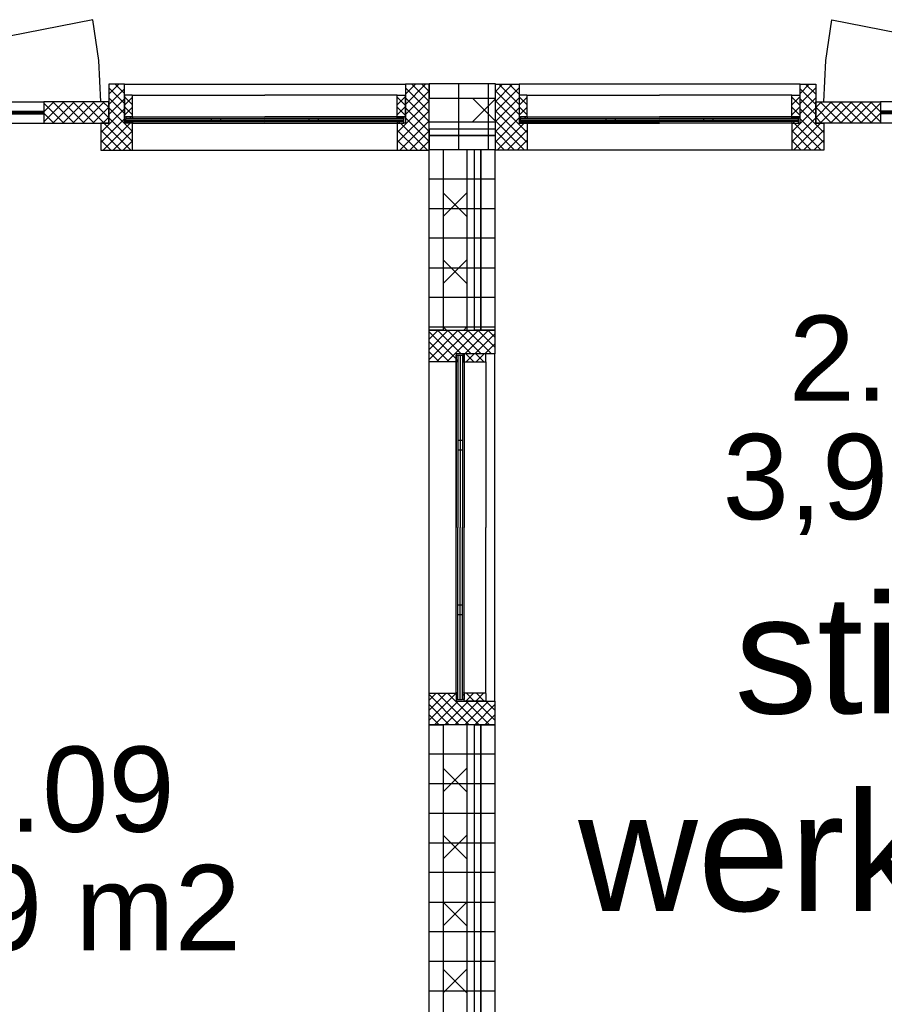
# Model space of a CAD drawing. Header units: millimetres. Extents: x -532 to 413144, y -532 to 654275.
# Tile 22 of 210: x 18866 to 20691, y 13427 to 15505. Entities that reach past the tile are written whole.
import ezdxf
from ezdxf.enums import TextEntityAlignment as Align

# ---------------------------------------------------------------- set-up
doc = ezdxf.new("R2010")
doc.units = ezdxf.units.MM
doc.header["$LTSCALE"] = 100
for name, color, linetype in [('00---0--FM-RUIMTENR', 7, 'Continuous'), ('00---0--FM-TEKST', 7, 'Continuous'), ('A-0010--', 7, 'Continuous'), ('A-0216-WAND-BU-ISO', 7, 'Continuous'), ('A-0310-KOZIJN-BU', 7, 'Continuous'), ('A-1130-TEKST+MAAT-BE', 7, 'Continuous'), ('A-1140-TEKST+MAAT-WE', 7, 'Continuous'), ('BL323---_BIDEUR', 1, 'Continuous')]:
    doc.layers.add(name, color=color, linetype=linetype)
doc.styles.add('FM_TEKST', font='arial.ttf')
doc.styles.add('PAScad_tekst', font='arial.ttf')
doc.styles.add('PASviewer', font='arial.ttf')

# ---------------------------------------------------------------- blocks, each defined once
blk = doc.blocks.new('FM_RM3')
at = {"style": 'FM_TEKST'}
blk.add_attdef('RUIMTENR', text='', height=180, dxfattribs=at).set_placement((0, 0), align=Align.MIDDLE)
for tag, p, flags in [('BEDRIJFSORGAAN', (-720, -510), 1), ('RUIMTESOORT', (-725, -800), 1), ('GEBRUIK', (-760, -1095), 1), ('OPPERVLAKTE', (-755, -1380), 9), ('VLOEROPP', (-775, -1650), 9), ('OMTREK', (-760, -1935), 9), ('HANDLE', (-770, -2250), 9), ('VLRHANDLE', (-775, -2515), 9), ('HANDLEBLOK', (-770, -2805), 9)]:
    blk.add_attdef(tag, p, '', height=200, dxfattribs=dict(flags=flags))

msp = doc.modelspace()

# ---------------------------------------------------------------- linework, layer by layer
at = {"layer": 'A-0010--', "ltscale": 10}
for points in [[(19087.125, 15300), (19104.0625, 15300), (19104.0625, 15345), (19103.0625, 15346), (19087.125, 15346), (19087.125, 15300)], [(19679.875, 15300), (19662.9375, 15300), (19662.9375, 15345), (19663.9375, 15346), (19679.875, 15346), (19679.875, 15300)], [(19920.125, 15300), (19937.0625, 15300), (19937.0625, 15345), (19936.0625, 15346), (19920.125, 15346), (19920.125, 15300)], [(20512.875, 15300), (20495.9375, 15300), (20495.9375, 15345), (20496.9375, 15346), (20512.875, 15346), (20512.875, 15300)], [(19100.0625, 15296.5), (19100.0625, 15300), (19090.0625, 15300), (19090.0625, 15296.5), (19100.0625, 15296.5)], [(19104.0625, 15300), (19100.0625, 15300), (19100.0625, 15296.5), (19105, 15296.5), (19104.0625, 15300)], [(19104, 15300), (19383.375, 15300)], [(19663, 15300), (19383.625, 15300)], [(19662.9375, 15300), (19666.9375, 15300), (19666.9375, 15296.5), (19662, 15296.5), (19662.9375, 15300)], [(19666.9375, 15296.5), (19666.9375, 15300), (19676.9375, 15300), (19676.9375, 15296.5), (19666.9375, 15296.5)], [(19933.0625, 15296.5), (19933.0625, 15300), (19923.0625, 15300), (19923.0625, 15296.5), (19933.0625, 15296.5)], [(19937.0625, 15300), (19933.0625, 15300), (19933.0625, 15296.5), (19938, 15296.5), (19937.0625, 15300)], [(19937, 15300), (20216.375, 15300)], [(20496, 15300), (20216.625, 15300)], [(20495.9375, 15300), (20499.9375, 15300), (20499.9375, 15296.5), (20495, 15296.5), (20495.9375, 15300)], [(20499.9375, 15296.5), (20499.9375, 15300), (20509.9375, 15300), (20509.9375, 15296.5), (20499.9375, 15296.5)], [(19100.0625, 15287), (19090.0625, 15287), (19090.0625, 15290.5), (19100.0625, 15290.5), (19100.0625, 15287)], [(19104.0625, 15287), (19100.0625, 15287), (19100.0625, 15290.5), (19104.0625, 15290.5), (19104.0625, 15287)], [(19104.0625, 15286.9375), (19383.5, 15286.9375)], [(19662.9375, 15286.9375), (19383.5, 15286.9375)], [(19662.9375, 15287), (19666.9375, 15287), (19666.9375, 15290.5), (19662.9375, 15290.5), (19662.9375, 15287)], [(19666.9375, 15287), (19676.9375, 15287), (19676.9375, 15290.5), (19666.9375, 15290.5), (19666.9375, 15287)], [(19933.0625, 15287), (19923.0625, 15287), (19923.0625, 15290.5), (19933.0625, 15290.5), (19933.0625, 15287)], [(19937.0625, 15287), (19933.0625, 15287), (19933.0625, 15290.5), (19937.0625, 15290.5), (19937.0625, 15287)], [(19937.0625, 15286.9375), (20216.5, 15286.9375)], [(20495.9375, 15286.9375), (20216.5, 15286.9375)], [(20495.9375, 15287), (20499.9375, 15287), (20499.9375, 15290.5), (20495.9375, 15290.5), (20495.9375, 15287)], [(20499.9375, 15287), (20509.9375, 15287), (20509.9375, 15290.5), (20499.9375, 15290.5), (20499.9375, 15287)], [(19804, 14799.875), (19804, 14782.9375), (19849, 14782.9375), (19850, 14783.9375), (19850, 14799.875), (19804, 14799.875)], [(19786.9375, 14782.9375), (19786.9375, 14433.5)], [(19787, 14786.9375), (19787, 14796.9375), (19790.5, 14796.9375), (19790.5, 14786.9375), (19787, 14786.9375)], [(19787, 14782.9375), (19787, 14786.9375), (19790.5, 14786.9375), (19790.5, 14782.9375), (19787, 14782.9375)], [(19800.5, 14786.9375), (19804, 14786.9375), (19804, 14796.9375), (19800.5, 14796.9375), (19800.5, 14786.9375)], [(19804, 14782.9375), (19804, 14786.9375), (19800.5, 14786.9375), (19800.5, 14782), (19804, 14782.9375)], [(19804, 14783), (19804, 14433.625)], [(19786.96875, 14084.0625), (19786.9375, 14433.5)], [(19804.03125, 14084), (19804.03125, 14433.375)], [(19787.03125, 14084.0625), (19787.03125, 14080.0625), (19790.53125, 14080.0625), (19790.53125, 14084.0625), (19787.03125, 14084.0625)], [(19787.03125, 14080.0625), (19787.03125, 14070.0625), (19790.53125, 14070.0625), (19790.53125, 14080.0625), (19787.03125, 14080.0625)], [(19804.03125, 14084.0625), (19804.03125, 14080.0625), (19800.53125, 14080.0625), (19800.53125, 14085), (19804.03125, 14084.0625)], [(19800.53125, 14080.0625), (19804.03125, 14080.0625), (19804.03125, 14070.0625), (19800.53125, 14070.0625), (19800.53125, 14080.0625)], [(19804.03125, 14067.125), (19804.03125, 14084.0625), (19849.03125, 14084.0625), (19850.03125, 14083.0625), (19850.03125, 14067.125), (19804.03125, 14067.125)]]:
    msp.add_lwpolyline(points, dxfattribs=at)
at = {"layer": 'A-0216-WAND-BU-ISO'}
for p, q in [((19821.40625, 15340), (19870, 15291.40625)), ((19870, 15338.5625), (19821.4375, 15290)), ((19810, 15089.59375), (19760, 15139.5625)), ((19810, 15139.5625), (19760, 15089.5625)), ((19810, 14948.15625), (19760, 14998.15625)), ((19810, 14998.15625), (19760, 14948.15625)), ((19766.71875, 14850), (19760, 14856.71875)), ((19810, 14856.71875), (19803.28125, 14850)), ((19810, 13925.5625), (19760, 13875.5625)), ((19810, 13875.5625), (19760.03125, 13925.5625)), ((19810, 13734.15625), (19760, 13784.15625)), ((19810, 13784.125), (19760, 13734.15625)), ((19810, 13592.71875), (19760, 13642.75)), ((19810, 13642.71875), (19760, 13592.71875)), ((19810, 13451.3125), (19760, 13501.3125)), ((19810, 13501.28125), (19760, 13451.28125))]:
    msp.add_line(p, q, dxfattribs=at)
at = {"layer": 'A-0216-WAND-BU-ISO', "ltscale": 10}
for points in [[(19730, 15340), (19870, 15340)], [(19730, 15290), (19870, 15290)], [(19760, 15231), (19760, 14850)], [(19810, 15231), (19810, 14850)], [(19760, 14017), (19760, 12860)], [(19810, 14017), (19810, 12860)]]:
    msp.add_lwpolyline(points, dxfattribs=at)
at = {"layer": 'A-0310-KOZIJN-BU'}
for p, q in [((19075.1875, 15369), (19054, 15347.78125)), ((19054, 15361.5), (19087, 15328.5)), ((19087, 15359.59375), (19054, 15326.59375)), ((19067.6875, 15369), (19087, 15349.71875)), ((19701.21875, 15369), (19680, 15347.78125)), ((19722.4375, 15369), (19680, 15326.5625)), ((19680, 15361.5), (19730, 15311.5)), ((19693.6875, 15369), (19730, 15332.71875)), ((19714.90625, 15369), (19730, 15353.9375)), ((19870, 15332.6875), (19906.3125, 15369)), ((19870, 15353.90625), (19885.09375, 15369)), ((19870, 15311.46875), (19920, 15361.46875)), ((19920, 15326.5625), (19877.5625, 15369)), ((19920, 15347.78125), (19898.78125, 15369)), ((20513, 15349.71875), (20532.28125, 15369)), ((20513, 15328.5), (20546, 15361.5)), ((20546, 15326.59375), (20513, 15359.5625)), ((20546, 15347.8125), (20524.78125, 15369)), ((19054, 15340.28125), (19087, 15307.28125)), ((19087.125, 15342.4375), (19104.0625, 15325.5)), ((19104.0625, 15341.71875), (19087.125, 15324.78125)), ((19662.9375, 15325.46875), (19679.875, 15342.40625)), ((19679.875, 15324.78125), (19662.9375, 15341.71875)), ((19730, 15355.34375), (19680, 15305.34375)), ((19680, 15340.28125), (19730, 15290.28125)), ((19920, 15305.34375), (19870, 15355.34375)), ((19870, 15290.25), (19920, 15340.25)), ((19920.125, 15342.40625), (19937.0625, 15325.5)), ((19937.0625, 15341.71875), (19920.125, 15324.78125)), ((20495.9375, 15325.5), (20512.875, 15342.4375)), ((20512.875, 15324.78125), (20495.9375, 15341.71875)), ((20513, 15307.28125), (20546, 15340.28125)), ((19087, 15338.375), (19054, 15305.375)), ((19054, 15319.0625), (19104, 15269.0625)), ((19087.125, 15321.21875), (19104.0625, 15304.28125)), ((19104.0625, 15320.53125), (19087.125, 15303.59375)), ((19662.9375, 15304.25), (19679.875, 15321.1875)), ((19679.875, 15303.5625), (19662.9375, 15320.53125)), ((19730, 15334.15625), (19663, 15267.15625)), ((19680, 15319.0625), (19730, 15269.0625)), ((19937, 15267.15625), (19870, 15334.15625)), ((19870, 15269.03125), (19920, 15319.0625)), ((19920.125, 15321.21875), (19937.0625, 15304.28125)), ((19937.0625, 15320.5), (19920.125, 15303.5625)), ((20495.9375, 15304.28125), (20512.875, 15321.21875)), ((20512.875, 15303.59375), (20495.9375, 15320.5)), ((20496, 15269.0625), (20546, 15319.0625)), ((20546, 15305.375), (20513, 15338.375)), ((19087, 15317.15625), (19037, 15267.15625)), ((19054, 15297.84375), (19104, 15247.84375)), ((19730, 15312.9375), (19663, 15245.9375)), ((19680, 15297.84375), (19730, 15247.84375)), ((19937, 15245.9375), (19870, 15312.9375)), ((19870, 15247.8125), (19920, 15297.84375)), ((20496, 15247.84375), (20546, 15297.875)), ((20563, 15267.15625), (20513, 15317.15625)), ((19087, 15295.9375), (19037, 15245.9375)), ((19099.28125, 15287), (19042.25, 15230)), ((19043.625, 15287), (19100.65625, 15230)), ((19270.0625, 15296.5), (19270.0625, 15290.5)), ((19290.0625, 15296.5), (19290.0625, 15290.5)), ((19476.9375, 15290.5), (19476.9375, 15296.5)), ((19496.9375, 15290.5), (19496.9375, 15296.5)), ((19730, 15291.71875), (19668.28125, 15230)), ((19669.625, 15287), (19726.65625, 15230)), ((19931.75, 15229.96875), (19870, 15291.71875)), ((19873.40625, 15230), (19930.375, 15287)), ((20103.0625, 15296.5), (20103.0625, 15290.5)), ((20123.0625, 15296.5), (20123.0625, 15290.5)), ((20309.9375, 15290.5), (20309.9375, 15296.5)), ((20329.9375, 15290.5), (20329.9375, 15296.5)), ((20499.34375, 15230), (20556.34375, 15287)), ((20557.71875, 15230), (20500.75, 15287)), ((20563, 15245.9375), (20513, 15295.9375)), ((19037, 15272.4375), (19079.4375, 15230)), ((19104, 15270.53125), (19063.46875, 15230)), ((19663, 15272.40625), (19705.4375, 15230)), ((19730, 15270.5), (19689.46875, 15230)), ((19910.53125, 15229.96875), (19870, 15270.5)), ((19894.59375, 15230), (19937, 15272.40625)), ((20536.5, 15230), (20496, 15270.5)), ((20520.5625, 15230), (20563, 15272.4375)), ((19037, 15251.21875), (19058.21875, 15230)), ((19104, 15249.3125), (19084.6875, 15230)), ((19663, 15251.21875), (19684.21875, 15230)), ((19730, 15249.3125), (19710.6875, 15230)), ((19889.3125, 15229.96875), (19870, 15249.28125)), ((19915.8125, 15230), (19937, 15251.1875)), ((20515.3125, 15230), (20496, 15249.28125)), ((20541.78125, 15230), (20563, 15251.21875)), ((19730, 14788.28125), (19791.71875, 14850)), ((19730, 14809.46875), (19770.5, 14850)), ((19730, 14830.6875), (19749.3125, 14850)), ((19730, 14846.65625), (19787, 14789.625)), ((19745.9375, 14783), (19812.9375, 14850)), ((19747.84375, 14850), (19797.875, 14799.96875)), ((19767.15625, 14783), (19834.15625, 14850)), ((19769.0625, 14850), (19819.0625, 14800)), ((19790.28125, 14850), (19840.28125, 14800)), ((19805.34375, 14800), (19855.34375, 14850)), ((19811.46875, 14850), (19861.5, 14800)), ((19826.5625, 14800), (19869, 14842.4375)), ((19832.71875, 14850), (19869, 14813.71875)), ((19853.9375, 14850), (19869, 14834.90625)), ((19730, 14825.4375), (19772.40625, 14783)), ((19847.78125, 14800), (19869, 14821.21875)), ((19730, 14804.21875), (19751.21875, 14783)), ((19824.5, 14782.9375), (19807.5625, 14799.875)), ((19825.21875, 14799.875), (19808.28125, 14782.9375)), ((19845.71875, 14782.9375), (19828.78125, 14799.875)), ((19846.4375, 14799.875), (19829.5, 14782.9375)), ((19800.5, 14616.9375), (19790.5, 14616.9375)), ((19800.5, 14596.9375), (19790.5, 14596.9375)), ((19790.5, 14270.0625), (19800.5, 14270.0625)), ((19790.5, 14250.0625), (19800.5, 14250.0625)), ((19730.03125, 14047.71875), (19766.3125, 14084)), ((19730.03125, 14068.9375), (19745.09375, 14084)), ((19730.03125, 14026.5), (19787.03125, 14083.5)), ((19730.03125, 14080.65625), (19793.65625, 14017)), ((19747.875, 14084), (19814.875, 14017)), ((19769.09375, 14084), (19836.09375, 14017)), ((19807.625, 14067.125), (19824.5625, 14084.0625)), ((19808.3125, 14084.0625), (19825.25, 14067.125)), ((19828.8125, 14067.125), (19845.75, 14084.0625)), ((19829.53125, 14084.0625), (19846.46875, 14067.125)), ((19730.03125, 14059.4375), (19772.46875, 14017)), ((19741.75, 14017), (19791.71875, 14067)), ((19762.96875, 14017), (19812.9375, 14067)), ((19784.15625, 14017), (19834.15625, 14067)), ((19805.375, 14017), (19855.375, 14067)), ((19807.3125, 14067), (19857.3125, 14017)), ((19826.59375, 14017), (19869.03125, 14059.4375)), ((19828.53125, 14067), (19869.03125, 14026.5)), ((19849.75, 14067), (19869.03125, 14047.71875)), ((19730.03125, 14038.21875), (19751.25, 14017)), ((19847.8125, 14017), (19869.03125, 14038.21875))]:
    msp.add_line(p, q, dxfattribs=at)
at = {"layer": 'A-0310-KOZIJN-BU', "ltscale": 10}
for points in [[(19054, 15369), (19054, 15287), (19037, 15287), (19037, 15230), (19104, 15230), (19104, 15287), (19087, 15287), (19087, 15369)], [(19680, 15369), (19680, 15287), (19663, 15287), (19663, 15230), (19730, 15230), (19730, 15369)], [(19920, 15369), (19920, 15287), (19937, 15287), (19937, 15230), (19870, 15230), (19870, 15369)], [(20546, 15369), (20546, 15287), (20563, 15287), (20563, 15230), (20496, 15230), (20496, 15287), (20513, 15287), (20513, 15369)], [(19869, 14800), (19787, 14800), (19787, 14783), (19730, 14783), (19730, 14850), (19869, 14850)], [(19869.03125, 14017), (19730.03125, 14017), (19730.03125, 14084), (19787.03125, 14084), (19787.03125, 14067), (19869.03125, 14067)]]:
    msp.add_lwpolyline(points, close=True, dxfattribs=at)
for points in [[(19087, 15369), (19680, 15369)], [(20513, 15369), (19920, 15369)], [(19104.0625, 15346), (19383.4375, 15346)], [(19662.9375, 15346), (19383.5625, 15346)], [(19937.0625, 15346), (20216.4375, 15346)], [(20495.9375, 15346), (20216.5625, 15346)], [(19090.0625, 15296.5), (19383.5, 15296.5)], [(19090.0625, 15290.5), (19090.0625, 15296.5)], [(19090.0625, 15290.5), (19383.5, 15290.5)], [(19104, 15287), (19663, 15287)], [(19676.9375, 15296.5), (19383.5, 15296.5)], [(19676.9375, 15290.5), (19383.5, 15290.5)], [(19676.9375, 15290.5), (19676.9375, 15296.5)], [(19923.0625, 15296.5), (20216.5, 15296.5)], [(19923.0625, 15290.5), (19923.0625, 15296.5)], [(19923.0625, 15290.5), (20216.5, 15290.5)], [(20496, 15287), (19937, 15287)], [(20509.9375, 15296.5), (20216.5, 15296.5)], [(20509.9375, 15290.5), (20216.5, 15290.5)], [(20509.9375, 15290.5), (20509.9375, 15296.5)], [(19087, 15230), (19680, 15230)], [(20513, 15230), (19920, 15230)], [(19730.03125, 14067), (19730, 14800)], [(19869.03125, 14067), (19869, 14800)], [(19787.03125, 14084), (19787, 14783)], [(19790.5, 14796.9375), (19790.5, 14433.5)], [(19790.5, 14796.9375), (19800.5, 14796.9375)], [(19800.5, 14796.9375), (19800.5, 14433.5)], [(19850, 14782.9375), (19850, 14433.5625)], [(19790.53125, 14070.0625), (19790.5, 14433.5)], [(19800.53125, 14070.0625), (19800.5, 14433.5)], [(19850.03125, 14084.0625), (19850.03125, 14433.4375)], [(19790.53125, 14070.0625), (19800.53125, 14070.0625)]]:
    msp.add_lwpolyline(points, dxfattribs=at)
at = {"layer": 'A-1130-TEKST+MAAT-BE', "ltscale": 10}
for points in [[(19730, 15370), (19730, 15340), (19870, 15340), (19870, 15370)], [(19730, 15274), (19730, 15261), (19870, 15261), (19870, 15274)], [(19730, 15261), (19730, 15231), (19870, 15231), (19870, 15261)], [(19730, 15231), (19760, 15231), (19760, 14850), (19730, 14850)], [(19826, 15231), (19839, 15231), (19839, 14850), (19826, 14850)], [(19839, 15231), (19869, 15231), (19869, 14850), (19839, 14850)], [(19730, 14017), (19760, 14017), (19760, 12860), (19730, 12860)], [(19826, 14017), (19839, 14017), (19839, 12860), (19826, 12860)], [(19839, 14017), (19869, 14017), (19869, 12860), (19839, 12860)]]:
    msp.add_lwpolyline(points, close=True, dxfattribs=at)
at = {"layer": 'A-1140-TEKST+MAAT-WE'}
for p, q in [((19792, 15370), (19792, 15231)), ((19855, 15370), (19855, 15231)), ((19869, 15169), (19730, 15169)), ((19869, 15106), (19730, 15106)), ((19869, 15044), (19730, 15044)), ((19869, 14981), (19730, 14981)), ((19869, 14919), (19730, 14919)), ((19869, 14856), (19730, 14856)), ((19869, 13955), (19730, 13955)), ((19869, 13892), (19730, 13892)), ((19869, 13830), (19730, 13830)), ((19869, 13767), (19730, 13767)), ((19869, 13705), (19730, 13705)), ((19869, 13642), (19730, 13642)), ((19869, 13580), (19730, 13580)), ((19869, 13517), (19730, 13517)), ((19869, 13455), (19730, 13455))]:
    msp.add_line(p, q, dxfattribs=at)
at = {"layer": 'A-1140-TEKST+MAAT-WE', "ltscale": 10}
for points in [[(19090.0625, 15293.5), (19383.5, 15293.5)], [(19676.9375, 15293.5), (19383.5, 15293.5)], [(19923.0625, 15293.5), (20216.5, 15293.5)], [(20509.9375, 15293.5), (20216.5, 15293.5)], [(19795.5, 14796.9375), (19795.5, 14433.5)], [(19795.53125, 14070.0625), (19795.5, 14433.5)]]:
    msp.add_lwpolyline(points, dxfattribs=at)
at = {"layer": 'BL323---_BIDEUR'}
for p, q in [((18938.21875, 15332), (18917, 15310.78125)), ((18959.4375, 15332), (18917, 15289.5625)), ((18917, 15329.40625), (18959.4375, 15287)), ((18980.65625, 15332), (18935.65625, 15287)), ((18935.65625, 15332), (18980.65625, 15287)), ((19001.875, 15332), (18956.875, 15287)), ((18956.875, 15332), (19001.84375, 15287)), ((19023.0625, 15332), (18978.09375, 15287)), ((18978.09375, 15332), (19023.0625, 15287)), ((19044.28125, 15332), (18999.28125, 15287)), ((18999.28125, 15332), (19044.28125, 15287)), ((19020.5, 15332), (19054, 15298.5)), ((19054, 15320.5), (19020.5, 15287)), ((19041.71875, 15332), (19054, 15319.6875)), ((20546, 15298.5), (20579.5, 15332)), ((20546, 15319.71875), (20558.28125, 15332)), ((20579.5, 15287), (20546, 15320.5)), ((20555.71875, 15287), (20600.71875, 15332)), ((20600.71875, 15287), (20555.71875, 15332)), ((20576.9375, 15287), (20621.9375, 15332)), ((20621.9375, 15287), (20576.9375, 15332)), ((20598.15625, 15287), (20643.15625, 15332)), ((20643.15625, 15287), (20598.15625, 15332)), ((20619.375, 15287), (20664.34375, 15332)), ((20664.34375, 15287), (20619.375, 15332)), ((20640.5625, 15287), (20683, 15329.4375)), ((20683, 15289.5625), (20640.59375, 15332)), ((20683, 15310.78125), (20661.78125, 15332)), ((18917, 15308.21875), (18938.21875, 15287)), ((19054, 15299.28125), (19041.71875, 15287)), ((20558.28125, 15287), (20546, 15299.28125)), ((20661.78125, 15287), (20683, 15308.21875))]:
    msp.add_line(p, q, dxfattribs=at)
at = {"layer": 'BL323---_BIDEUR', "ltscale": 10}
for points in [[(19037, 15332), (19032.78125, 15419.0625), (19020.15625, 15505.3125), (18137, 15332)], [(20563, 15332), (20567.21875, 15419.0625), (20579.84375, 15505.3125), (21463, 15332)], [(18257, 15332), (18917, 15332)], [(21343, 15332), (20683, 15332)], [(18257, 15312.5), (18917, 15312.5)], [(18257, 15309.5), (18917, 15309.5)], [(18257, 15306.5), (18917, 15306.5)], [(21343, 15312.5), (20683, 15312.5)], [(21343, 15309.5), (20683, 15309.5)], [(21343, 15306.5), (20683, 15306.5)], [(18257, 15287), (18917, 15287)], [(21343, 15287), (20683, 15287)]]:
    msp.add_lwpolyline(points, dxfattribs=at)
for points in [[(18917, 15287), (19054, 15287), (19054, 15332), (18917, 15332)], [(20683, 15287), (20546, 15287), (20546, 15332), (20683, 15332)]]:
    msp.add_lwpolyline(points, close=True, dxfattribs=at)

# ---------------------------------------------------------------- block references
at = {"layer": '00---0--FM-RUIMTENR', "color": 253}
ref = msp.add_blockref('FM_RM3', (20733.82898, 14790.84697), dxfattribs=at)
ref.add_attrib('RUIMTENR', '2.10', dxfattribs={"layer": '0', "height": 180, "style": 'PASviewer'}).set_placement((20733.82898, 14790.84697), align=Align.MIDDLE)
ref = msp.add_blockref('FM_RM3', (18948.38989, 13881.08852), dxfattribs=at)
ref.add_attrib('RUIMTENR', '2.09', dxfattribs={"layer": '0', "height": 180, "style": 'PASviewer'}).set_placement((18948.38989, 13881.08852), align=Align.MIDDLE)

# ---------------------------------------------------------------- texts
at = {"layer": '00---0--FM-TEKST', "color": 253, "style": 'PASviewer'}
for p in [(20733.82898, 14540.84697), (18948.38989, 13631.08852)]:
    msp.add_text('3,9 m2', height=180, dxfattribs=at).set_placement(p, align=Align.MIDDLE_CENTER)
at = {"layer": '00---0--FM-TEKST', "color": 253, "insert": (20733.82898, 14290.84697), "char_height": 250, "width": 250, "attachment_point": 2, "style": 'PAScad_tekst'}
msp.add_mtext('stilte werkplek', dxfattribs=at)

doc.saveas('drawing.dxf')
